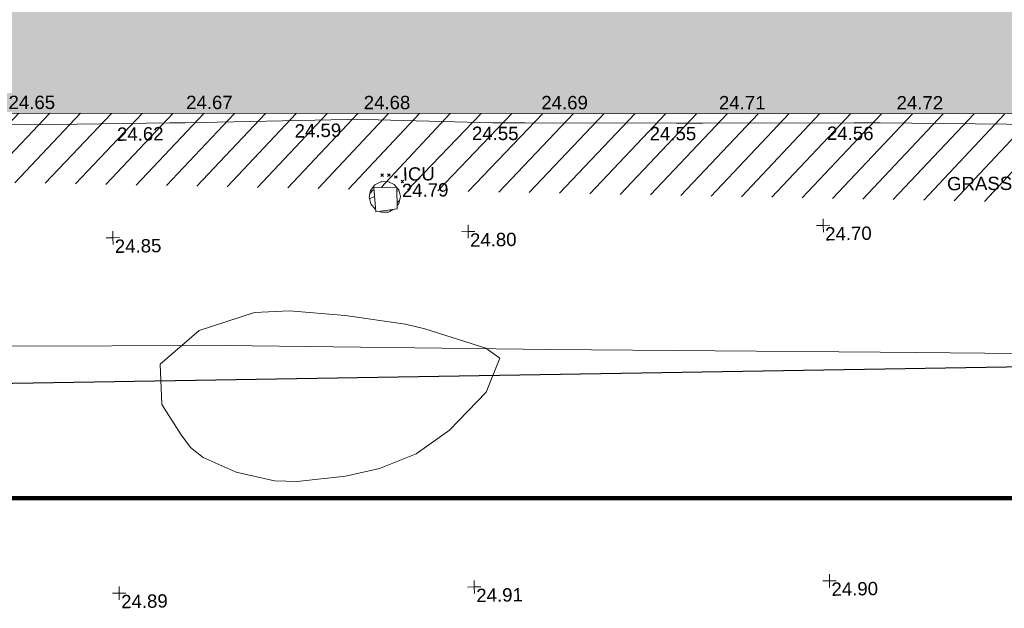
# Model space of a CAD drawing. Header units: millimetres. Extents: x -287732 to 520720, y -88450 to 287754.
# Tile 80 of 256: x -63434 to -35715, y -76917 to -60359. Entities that reach past the tile are written whole.
import ezdxf

# ---------------------------------------------------------------- set-up
doc = ezdxf.new("R2010")
doc.units = ezdxf.units.MM
doc.linetypes.add('IMPORT-HIDDEN2 _3_', pattern=[4762.5, 3175, -1587.5])
doc.linetypes.add('IMPORT-UG_ELEC_STREET LIGHTING_QLB2 _2_', pattern=[2700, 1500, -300.0000000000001, 0, -250, 150, -300.0000000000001, 0, -200])
for name, color, linetype, lineweight, true_color in [('00_UAV_BUILDING_OUTLINE', 5, 'Continuous', 9, 0x0000ff), ('00_UAV_CONCRETE', 9, 'Continuous', 9, 0x808080), ('00_UAV_FORM_LINES', 7, 'Continuous', 9, 0x666666), ('00_UAV_LEVEL_SPOT', 7, 'Continuous', 9, 0x666666), ('00_UAV_SERV_IC', 5, 'Continuous', 9, 0x0000ff), ('01_DTM_CONTOUR_MJR', 7, 'Continuous', 9, 0x7f3f00), ('12333-PUM-2D-U-0001-C01 - Rev2_REVIT IMPORT_dwg', 7, 'Continuous', 9, 0x767676), ('A_RHA_Line', 7, 'Continuous', 9, 0x00a600), ('HATCHING', 4, 'Continuous', 9, 0x00ffff), ('PUM-CHAMBER EXTENTS', 6, 'IMPORT-HIDDEN2 _3_', 9, 0xff00ff), ('PUM-SURVEY BOUNDARY_EXTENT', 190, 'Continuous', 25, 0x7f00ff)]:
    doc.layers.add(name, color=color, linetype=linetype, lineweight=lineweight, true_color=true_color)
for name, color, linetype, lineweight in [('00_UAV_SURVEY_TEXT', 7, 'Continuous', 9), ('A_RHA_Detail', 7, 'Continuous', 9), ('GEN-TEXT', 7, 'Continuous', 9)]:
    doc.layers.add(name, color=color, linetype=linetype, lineweight=lineweight)
doc.styles.add('Swis721 Lt BT_2', font='swissl.ttf', dxfattribs={"height": 375})

# ---------------------------------------------------------------- blocks, each defined once
blk = doc.blocks.new('12333-PUM-2D-U-0001-C01 - Rev2_REVIT IMPORT_dwg_UAV-2077255-Site Location Plan Proposed')
at = {"layer": '00_UAV_LEVEL_SPOT', "color": 254, "true_color": 0xcccccc, "flags": 128}
for points in [[(0, -500.0000000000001), (0, 0), (-500.0000000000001, 0)], [(500.0000000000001, 0), (0, 0), (0, 500.0000000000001)]]:
    blk.add_lwpolyline(points, dxfattribs=at)
blk = doc.blocks.new('12333-PUM-2D-U-0001-C01 - Rev2_REVIT IMPORT_dwg_MGS62954_T2_Galway_ITM_3d_Rev1-2077680-Site Location Plan Proposed')
at = {"layer": '00_UAV_CONCRETE', "color": 254, "true_color": 0xcccccc, "flags": 128}
blk.add_lwpolyline([(533876388.9860874, 725492850.0056946), (533876393.0806977, 725492597.007095), (533872223.2688412, 725492640.029338), (533871651.21683, 725492648.9135855), (533866652.0437167, 725492726.5531874), (533866106.2688411, 725492735.029338), (533861653.7228004, 725492853.215788), (533860907.2688412, 725492873.029338), (533856654.5215285, 725492937.8786148), (533855923.2688411, 725492949.029338), (533851655.3544765, 725493028.1105536), (533850742.2688413, 725493045.029338), (533846806.2688411, 725493215.029338), (533846659.3123101, 725493214.5616215), (533842093.2688412, 725493200.0293379), (533841659.4297962, 725493201.620313), (533837730.2688412, 725493216.029338), (533836660.1800177, 725493249.5831517)], dxfattribs=at)
at = {"layer": '00_UAV_FORM_LINES', "color": 254, "true_color": 0xcccccc, "flags": 128}
blk.add_lwpolyline([(533831930.959492, 725487251.7881995), (533836706.9595, 725487011.788), (533843103.2690001, 725486919.0295), (533852253.269, 725486646.0295), (533861537.269, 725486403.0294999), (533870384.2690001, 725486169.0295001), (533879905.2690001, 725486084.0295), (533891316.2680001, 725485995.5375001), (533899413.2680001, 725485872.5375001), (533907625.2680001, 725485873.5375001), (533922114.725, 725486450.6935003), (533937506.725, 725487092.6935003), (533950309.725, 725486973.6935002), (533967284.7249999, 725486612.6935002), (533966828.7249999, 725495199.6935), (533966275.5156978, 725505611.4609791)], dxfattribs=at)
at = {"layer": '00_UAV_SERV_IC', "color": 254, "true_color": 0xcccccc}
for p, q in [((533847370.2000001, 725491284.6000001), (533848017.9000002, 725491284.6000001)), ((533847370.2000001, 725491284.6000001), (533847408.3000002, 725490598.8000002)), ((533848017.9000002, 725491284.6000001), (533848017.9000002, 725490675.0000001)), ((533847408.3000002, 725490598.8000002), (533848017.9000002, 725490675.0000001))]:
    blk.add_line(p, q, dxfattribs=at)
at = {"layer": '01_DTM_CONTOUR_MJR', "color": 254, "true_color": 0xcccccc, "flags": 128}
blk.add_lwpolyline([(533846501.4411233, 725487698.4201025), (533848190.986672, 725487423.2658212), (533848732.3936049, 725487287.9089177), (533850443.4861185, 725486708.4289193), (533850833.875969, 725486420.0000001), (533850430.0000002, 725485475.5555556), (533849374.4444446, 725484420), (533848430.0000002, 725483770.0000001), (533847385.782313, 725483375.7823131), (533846430.0000002, 725483182.517883), (533845063.3333335, 725483053.3333334), (533844430.0000002, 725483082.1187803), (533843356.3285025, 725483346.3285024), (533842430.0000002, 725483776.5891473), (533842076.0080646, 725484066.0080646), (533841819.0824623, 725484420), (533841296.3522013, 725485286.3522012), (533841265.1351352, 725486420.0000001), (533842383.321445, 725487350.825306), (533843943.8451588, 725487828.6024889), (533844934.4881293, 725487861.3946545)], close=True, dxfattribs=at)
at = {"xscale": 0.375, "yscale": 0.375, "zscale": 0.375}
for p in [(533840000, 725490000), (533850000, 725490000), (533860000, 725490000), (533840000, 725480000), (533850000, 725480000), (533860000, 725480000)]:
    blk.add_blockref('12333-PUM-2D-U-0001-C01 - Rev2_REVIT IMPORT_dwg_UAV-2077255-Site Location Plan Proposed', p, dxfattribs=at)
at = {"layer": '00_UAV_BUILDING_OUTLINE', "color": 251, "true_color": 0x666666, "char_height": 375, "width": 1495.902363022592, "attachment_point": 1, "line_spacing_factor": 1.005061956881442, "style": 'Swis721 Lt BT_2'}
for s, insert, rotation in [('24.65', (533837130.0645198, 725494047.9061719), 358.9747238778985), ('24.67', (533842129.2450872, 725493958.4390655), 358.9747238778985), ('24.68', (533847128.4256551, 725493868.9719586), 358.9747238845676), ('24.69', (533852127.6062228, 725493779.504852), 358.9747238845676), ('24.71', (533857126.7867905, 725493690.0377455), 358.9747238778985), ('24.72', (533862125.9673581, 725493600.5706387), 358.97472387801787)]:
    blk.add_mtext(s, dxfattribs=dict(at, insert=insert, rotation=rotation))
at = {"layer": '00_UAV_CONCRETE', "color": 251, "true_color": 0x666666, "char_height": 375, "width": 1495.902363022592, "attachment_point": 1, "line_spacing_factor": 1.005061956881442, "style": 'Swis721 Lt BT_2'}
for s, insert, rotation in [('24.62', (533840165.6577796, 725493097.6937475), 359.7898857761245), ('24.59', (533845165.5218503, 725493100.9121753), 0.18235386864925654), ('24.55', (533850161.0604971, 725492950.0756218), 358.8160222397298), ('24.55', (533855160.596856, 725492853.066939), 359.0758948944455), ('24.56', (533860154.3526745, 725492779.2899059), 358.6433557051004)]:
    blk.add_mtext(s, dxfattribs=dict(at, insert=insert, rotation=rotation))
at = {"layer": '00_UAV_LEVEL_SPOT', "char_height": 375, "width": 1495.902363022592, "attachment_point": 1, "line_spacing_factor": 1.005061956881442, "style": 'Swis721 Lt BT_2'}
for s, insert in [('24.85', (533840048.475159, 725489946.7845222)), ('24.80', (533850048.475159, 725489946.7845222)), ('24.70', (533860048.475159, 725489946.7845222)), ('24.89', (533840051.8765643, 725479949.1441548)), ('24.91', (533850051.8765643, 725479949.1441548)), ('24.90', (533860051.8765643, 725479949.1441548))]:
    blk.add_mtext(s, dxfattribs=dict(at, insert=insert))
at = {"layer": '00_UAV_SERV_IC', "color": 251, "true_color": 0x666666, "char_height": 375, "attachment_point": 1, "line_spacing_factor": 1.005061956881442, "style": 'Swis721 Lt BT_2'}
for s, insert, width in [('ICU', (533848188.1712289, 725491833.6307232), 1021.012723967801), ('24.79', (533848156.5113702, 725491374.8724675), 1495.902363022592)]:
    blk.add_mtext(s, dxfattribs=dict(at, insert=insert, width=width))
at = {"layer": '00_UAV_SURVEY_TEXT', "color": 251, "true_color": 0x666666, "insert": (533863506.6879148, 725491299.5038692), "char_height": 375, "width": 2018.280965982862, "attachment_point": 1, "rotation": 359.3151416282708, "line_spacing_factor": 1.005061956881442, "style": 'Swis721 Lt BT_2'}
blk.add_mtext('GRASS', dxfattribs=at)
blk = doc.blocks.new('12333-PUM-2D-U-0001-C01 - Rev2_REVIT IMPORT_dwg-1620468-Site Location Plan Proposed')
at = {"layer": 'HATCHING', "true_color": 0xaaffff}
h = blk.add_hatch(dxfattribs=at)
h.set_pattern_fill('FP_16', color=131, style=0, pattern_type=2)
h.set_pattern_definition([(45, (-537532529.603, -725615860.767), (-441.9417382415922, 441.9417382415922), [])])
h.paths.add_polyline_path([(234369.3064911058, -125658.9338086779), (234446.6599045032, -122988.9117227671), (179388.3096446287, -122003.5679794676), (179363.6978377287, -123640.9009863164), (206293.8363412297, -124628.9075685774), (206290.5501528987, -124569.7561786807), (206938.2501529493, -124569.7561787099), (206947.4397099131, -124652.8868151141), (233013.1992122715, -125609.1812640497)])
h.paths.add_polyline_path([(174907.5235319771, -123477.4139123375), (174933.3096446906, -121891.5679794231), (173702.3096448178, -121877.5679794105), (173651.6077028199, -123431.3371680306), (174905.6298136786, -123477.3444360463)])
h.paths.add_polyline_path([(159721.547328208, -122920.27439204), (159904.4517912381, -111903.0328667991), (158563.2467851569, -111879.2436715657), (158589.0357870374, -109772.8185664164), (158373.9253990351, -109775.6867047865), (158370.3491470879, -109980.5700416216), (155694.9248368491, -109935.2903896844), (155692.2158924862, -109709.7195192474), (155494.3143352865, -109721.1920731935), (155485.028390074, -109936.3912852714), (152807.4510505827, -109884.8893472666), (152795.3959974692, -109655.224887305), (152583.1537481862, -109660.9611641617), (152592.3323282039, -109881.1344360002), (149925.833717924, -109814.5441086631), (149912.9167954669, -109603.598394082), (149694.9003951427, -109605.0531130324), (149691.1019497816, -109814.7765384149), (147017.0765653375, -109763.7715637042), (147021.8331777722, -109560.5763164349), (146818.1953435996, -109554.8400395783), (146814.5737411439, -109762.3215053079), (144110.6318125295, -109713.0393818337), (144114.4568605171, -109486.0507021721), (143925.6776563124, -109487.438783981), (143931.4139329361, -110115.5611180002), (142484.0399683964, -110116.1256450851), (142244.9157206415, -119793.7719020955), (129330.9157206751, -119500.7719020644), (129347.2801056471, -121063.1336257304), (126956.406162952, -120953.7411768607), (126960.4964415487, -121718.3446688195), (159714.9884226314, -122920.0337604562)])
h.paths.add_polyline_path([(122525.9895288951, -121555.6525230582), (122533.2801053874, -120943.1336255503), (89020.51079507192, -120326.4114062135), (121594.2501528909, -121521.4690881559), (121600.900532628, -121140.7561787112), (121937.150152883, -121140.756178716), (121930.4997731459, -121521.7561786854), (121609.1773617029, -121522.016734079), (122522.5907249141, -121555.5278285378)])
h.paths.add_polyline_path([(150931.250152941, -118397.5561787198), (150784.3126787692, -118238.6011476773), (150969.3501528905, -118016.5561786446), (151150.1291055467, -118251.6368769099)])
h.paths.add_polyline_path([(144835.2501529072, -115197.1561787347), (144568.5501529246, -115044.7561786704), (144682.8501528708, -114816.1561787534), (144987.6501529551, -114892.3561786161), (144908.4833747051, -115050.6897351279)])
at = {"layer": 'PUM-CHAMBER EXTENTS', "true_color": 0xffaaff}
h = blk.add_hatch(dxfattribs=at)
h.set_pattern_fill('FP_3', color=211, style=0, pattern_type=2)
h.set_pattern_definition([(45, (-533641079.65, -725615854.3560001), (-265.1650429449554, 265.1650429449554), []), (45, (-533640902.873, -725615854.3560001), (-265.1650429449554, 265.1650429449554), [])])
h.paths.add_polyline_path([(206491.864480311, -125267.1594606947), (206698.5239128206, -125262.0123491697), (206846.2921152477, -125190.8509334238), (206439.1008599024, -125241.749840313), (206473.0021736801, -125258.0758525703)])
h.paths.add_polyline_path([(206324.8258026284, -125186.7178731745), (206289.5204254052, -124628.7492272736), (206204.0077149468, -124633.1382885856), (206193.1142639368, -124646.7982440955), (206149.5065371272, -124837.8561786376), (206193.1142639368, -125028.9141131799), (206315.3003992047, -125182.1306806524)])
h.paths.add_polyline_path([(206938.250152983, -125089.5254008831), (206986.5860419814, -125028.9141131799), (207030.1937687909, -124837.8561786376), (206986.4547808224, -124654.3181908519), (206938.2501529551, -124659.8046394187), (206938.2501529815, -125067.4606983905)])
at = {"layer": 'GEN-TEXT', "color": 253, "true_color": 0xaaaaaa}
for p, q in [((206493.9948138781, -124262.7115177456), (206564.7054919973, -124192.0008396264)), ((206564.7054919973, -124262.7115177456), (206493.9948138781, -124192.0008396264)), ((206680.4662423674, -124261.1829462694), (206751.1769204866, -124190.4722681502)), ((206751.1769204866, -124261.1829462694), (206680.4662423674, -124190.4722681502)), ((206877.9948138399, -124319.7115177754), (206948.7054919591, -124249.0008396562)), ((206948.7054919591, -124319.7115177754), (206877.9948138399, -124249.0008396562)), ((207056.9948138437, -124449.7115177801), (207127.7054919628, -124379.0008396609)), ((207127.7054919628, -124449.7115177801), (207056.9948138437, -124379.0008396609))]:
    blk.add_line(p, q, dxfattribs=at)
at = {"layer": 'PUM-CHAMBER EXTENTS', "color": 211, "linetype": 'Continuous', "true_color": 0xffaaff, "flags": 128}
for points in [[(206925.1470450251, -124569.7561787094), (206864.3999067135, -124493.5816766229), (206687.8358256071, -124408.5528965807), (206518.3501528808, -124408.5528965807), (206491.864480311, -124408.5528965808), (206315.3003992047, -124493.5816766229), (206193.1142639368, -124646.7982440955), (206149.5065371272, -124837.8561786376), (206193.1142639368, -125028.9141131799), (206315.3003992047, -125182.1306806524)], [(207030.1937687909, -124837.8561786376), (206986.5860419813, -124646.7982440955), (206938.2501529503, -124586.1869563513)], [(206938.2501529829, -125089.5254008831), (206986.5860419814, -125028.9141131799), (207030.1937687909, -124837.8561786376)], [(206439.1008599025, -125241.749840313), (206491.864480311, -125267.1594606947), (206661.3501529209, -125267.1594606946), (206687.8358256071, -125267.1594606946), (206846.2921152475, -125190.8509334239)]]:
    blk.add_lwpolyline(points, dxfattribs=at)
at = {"layer": 'PUM-SURVEY BOUNDARY_EXTENT', "color": 201, "true_color": 0xd4aaff, "flags": 128}
blk.add_lwpolyline([(-21906.01273755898, -123457.4223580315), (-2098.168207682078, -126030.8676029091), (83005.28964062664, -129779.4166909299), (238850.3501530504, -129934.3561786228), (250219.884756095, -124846.6959691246)], dxfattribs=at)
blk.add_blockref('12333-PUM-2D-U-0001-C01 - Rev2_REVIT IMPORT_dwg_MGS62954_T2_Galway_ITM_3d_Rev1-2077680-Site Location Plan Proposed', (-533641079.6498471, -725615854.3561786))

msp = doc.modelspace()

# ---------------------------------------------------------------- hatches: boundary and pattern name
at = {"layer": 'A_RHA_Detail', "true_color": 0xc0c0c0}
h = msp.add_hatch(color=9, dxfattribs=at)
h.paths.add_polyline_path([(-80880.60083809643, -68502.79057078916), (-80400.865924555, -68483.41509113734), (-80400.865924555, -62984.64684185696), (-24474.85765177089, -63009.32043784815), (-24456.14471271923, -50840.30023858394), (-36622.55041039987, -50831.65104353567), (-36622.55041039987, -44228.57792613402), (-50959.0526582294, -44218.38599194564), (-50959.0526582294, -42573.78171514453), (-54563.9325804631, -42571.21897729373), (-54565.69773352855, -45054.17447474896), (-92408.82109321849, -45027.27149621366), (-92411.78875845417, -49201.74309222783), (-100061.9988811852, -49201.74309222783), (-100052.2214449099, -64852.82557838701), (-86120.90825229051, -64852.82557838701), (-86092.1662649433, -62957.90041523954), (-84861.10047608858, -62957.90041523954), (-84854.79052929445, -68240.109737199), (-80870.60226892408, -68240.10973722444)])
h.paths.add_polyline_path([(-137238.9269902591, -68461.9384092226), (-132719.7426408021, -68433.0633692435), (-132847.0731201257, -62850.04282283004), (-130454.6837966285, -62916.63108078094), (-130498.2830220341, -61355.85393642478), (-117581.136331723, -61423.42893438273), (-117492.3908565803, -49183.91309190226), (-125136.5200282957, -49178.47881952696), (-125133.572703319, -45032.61887136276), (-163007.1824077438, -45005.6942194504), (-163007.1824076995, -44090.2963411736), (-163123.8521269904, -44090.21339942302), (-163122.6389897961, -42383.75184302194), (-166563.8543419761, -42383.75184298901), (-166565.034908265, -44044.39824208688), (-193158.4656786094, -44025.49275805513), (-193195.152889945, -62863.65652504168), (-137269.7106414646, -62916.63108078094), (-137254.3708868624, -65679.90523788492)])
h.paths.add_polyline_path([(120310.9497607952, -32334.28230164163), (120312.4652266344, -31610.73011961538), (133451.2244789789, -31638.24899384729), (133469.2230092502, -19717.98315780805), (121295.7536929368, -19692.48606430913), (121319.8434528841, -8190.941560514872), (112277.0825930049, -8172.001674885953), (112263.1770823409, -14811.1234547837), (78285.85310969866, -14739.95861438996), (78292.82277619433, -8167.077575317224), (75241.99098605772, -8160.673431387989), (69355.76844233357, -8152.931592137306), (69353.6659720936, -9156.74635762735), (68372.60878945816, -9154.691552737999), (68372.60878945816, -13705.52853215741), (69333.7233474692, -13707.54156770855), (69325.07112547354, -16249.53369228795), (66623.4489111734, -16249.53369228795), (66619.79243935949, -17995.29925530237), (65989.07757494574, -17995.2992552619), (65985.44262772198, -19730.78799483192), (57152.23993377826, -19712.28702421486), (57127.42535098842, -31559.89463417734), (70277.87165424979, -31587.43801817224), (70277.87165431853, -32271.7414715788), (78263.96947909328, -32285.12944888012), (78266.62661740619, -31019.79372153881), (112335.8856506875, -31091.15111860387), (112335.8856506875, -32317.57330553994), (119781.4233959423, -32333.17321913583)])
h.paths.add_polyline_path([(7503.717409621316, -1791.439263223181), (15482.43097392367, -674.0213231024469), (15484.0826588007, 148.1327206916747), (56188.28042539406, 205.5276654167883), (56155.84326007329, 14338.3166313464), (18016.62665935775, 14236.48149539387), (17967.9025208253, 34313.18372071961), (21727.10644863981, 34324.0692624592), (21708.90974962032, 40608.10218321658), (18009.66447159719, 40608.10218321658), (17995.54603706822, 45483.75063442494), (9770.084204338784, 45420.6329473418), (3966.213879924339, 45446.76585222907), (3984.771235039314, 14176.56786832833), (1023.062455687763, 14176.56786837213), (-276.5134647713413, 14190.52623461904), (-231.6790044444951, 5968.135265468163), (-226.4491536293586, 193.7444677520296), (553.0869992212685, 183.4716499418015), (7477.609307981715, 143.2867586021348), (7488.638446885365, -674.0213231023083)])
h.paths.add_polyline_path([(77755.59663317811, 53.47451145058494), (77729.51881611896, 1699.844979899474), (94464.47132486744, 1659.976083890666), (94606.37913471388, 17991.390236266), (88810.4190114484, 18015.03260816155), (88799.89418497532, 14436.74271609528), (69413.88950349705, 14457.8773889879), (69377.35724448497, 99.62816357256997), (75241.99098605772, 67.32134432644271)])
h.paths.add_polyline_path([(61252.12079701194, 46453.95617366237), (105774.7348988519, 46472.68783506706), (105768.2642198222, 61852.61234306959), (92285.13876309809, 61852.61234306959), (92308.59670399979, 65784.30757140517), (96107.4668000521, 65767.60445243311), (96059.68081117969, 75209.20847378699), (101084.8427276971, 75071.88872764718), (104988.0046543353, 74765.36560406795), (108403.6894220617, 74363.8408943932), (112009.2703903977, 73787.25420861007), (115645.3524815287, 73049.69667206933), (116890.8108051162, 72761.69136252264), (120208.9929833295, 71893.18353872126), (120865.241739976, 71703.68484519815), (124135.6329506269, 70669.67317906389), (127435.6253142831, 69480.50055823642), (127820.4368670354, 69394.93141813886), (128274.3081769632, 69331.69585753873), (128731.8791144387, 69306.66104516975), (129189.9401488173, 69320.00258290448), (129645.2782985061, 69371.62688826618), (130094.6997111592, 69461.17185603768), (130535.0520071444, 69588.00939074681), (130963.246434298, 69751.24981927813), (131376.2795165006, 69949.74812590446), (131771.2541232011, 70182.11198903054), (132162.5575600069, 70460.5404660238), (132496.0921583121, 70741.69081113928), (132820.871367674, 71064.98072578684), (133117.4593294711, 71414.31364272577), (133383.77568926, 71787.23923950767), (133616.5473239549, 72178.5372844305), (133817.1647262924, 72590.54524898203), (133982.6025969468, 73017.89547513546), (134111.7005086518, 73457.59040801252), (134203.5529320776, 73906.54590458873), (134257.5155883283, 74361.61286216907), (134272.5462649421, 74819.5993153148), (134250.5259875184, 75277.29281745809), (134189.6227572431, 75731.48297747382), (134090.9274700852, 76178.98397757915), (133955.1324028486, 76616.65691993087), (133783.1900598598, 77041.43184345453), (133576.3064937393, 77450.32925647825), (133335.932843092, 77840.48103920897), (133063.7551572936, 78209.15055532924), (132761.6825665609, 78553.75185442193), (132431.8338935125, 78871.8678050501), (132076.5227905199, 79161.26705197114), (131698.2415080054, 79419.91966861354), (131299.6434187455, 79646.01139197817), (131093.5942456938, 79746.34209763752), (132146.0467355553, 83110.22226145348), (122787.7632953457, 86282.54285518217), (121604.3555412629, 82800.3591886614), (117095.9864227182, 83870.84033785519), (116841.9598400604, 83526.35449572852), (116120.5435466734, 91221.93611972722), (110237.7341284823, 91274.27491021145), (110194.3680786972, 90435.39030214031), (104988.0046543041, 90486.49901390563), (104973.2761846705, 94309.82427956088), (103746.1314668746, 94309.8242795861), (103839.9937121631, 122852.1474271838), (96365.09202306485, 122931.9599470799), (96350.3400238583, 123952.4168585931), (104555.5505249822, 123902.1925226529), (104607.3234458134, 120248.5396156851), (125502.5015002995, 120134.1933400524), (125662.0200253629, 137657.3796882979), (114479.5865733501, 137699.2256881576), (114382.306264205, 129149.9458158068), (104644.159003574, 129187.9975073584), (104577.9931702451, 126217.3903144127), (101184.4926406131, 126159.1566967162), (101264.6166812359, 135959.2655565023), (89967.23178808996, 135988.8856164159), (89927.63362986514, 125823.6463181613), (93630.53562302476, 125840.7948842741), (93580.65688892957, 122931.9599470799), (88697.38835376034, 122904.7310126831), (88679.3898954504, 95739.09143775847), (86378.25848996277, 95739.09143775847), (86378.18187189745, 96178.1008337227), (83279.50743284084, 96200.92083327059), (83273.62493422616, 95735.74732133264), (70169.67509619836, 95733.22421950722), (70166.26842742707, 96272.07409347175), (66674.99731294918, 96257.14073655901), (66654.74538556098, 95755.71092136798), (65784.77231079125, 95755.71092136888), (65887.65094984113, 117470.630565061), (53473.3427162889, 117487.9046429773), (53434.44066309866, 98570.46349063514), (40649.41626916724, 98570.46349063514), (40610.16711559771, 94406.01479078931), (38853.82372868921, 94410.36303440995), (38848.65589191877, 89463.65332729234), (40612.46601912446, 89518.45976927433), (40665.38257362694, 86257.73741128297), (38372.19584460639, 86305.72309285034), (38369.79374539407, 76901.0507917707), (50937.9512507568, 76944.40198294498), (50922.88567286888, 74598.78180889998), (56484.9061132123, 74588.85093771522), (56484.9061132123, 75194.85181995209), (92465.4037153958, 75233.0258166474), (92645.92783662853, 71766.64845094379), (89810.55521366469, 69362.83965827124), (85313.16173974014, 69360.94750420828), (85313.16173974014, 66907.4050808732), (75210.14498263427, 66903.15451589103), (75210.14498263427, 63815.70944550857), (70819.40014309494, 63815.70999200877), (70819.21601505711, 64253.35708059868), (69456.83415683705, 64253.35708059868), (69455.7195737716, 66901.99623166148), (61303.32856759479, 66898.5668068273), (61304.56054988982, 63970.32021231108), (70500.41048208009, 63970.32021219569), (70500.4088543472, 61852.59006207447), (61245.6438848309, 61848.69637488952), (61252.03558504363, 46656.49344428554)])
h.paths.add_polyline_path([(-17153.16561239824, 48569.32684293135), (-17153.16561224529, 60770.38083685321), (-29362.88357759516, 60774.70428694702), (-29362.88357759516, 67399.20394580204), (-43507.24466814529, 67405.01911303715), (-43488.5313307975, 69093.07334175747), (-45766.41866231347, 69109.32868388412), (-45794.3462003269, 67405.01911303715), (-47272.11273194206, 67404.2124544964), (-47272.44887633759, 66454.91798908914), (-86004.56386332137, 66468.63299519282), (-86006.66970787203, 60521.58362721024), (-92662.87722510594, 60521.58362721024), (-92665.2138765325, 50184.35611932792), (-79752.0168396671, 50179.78309939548), (-79752.016597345, 48591.4932381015), (-17157.7163123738, 48569.32845417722)])
h.paths.add_polyline_path([(-201056.4185878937, 48628.75479108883), (-138377.9751621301, 48634.64535779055), (-138377.9751621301, 50133.28201003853), (-125467.710581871, 50134.49626164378), (-125468.6909603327, 60566.1903686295), (-132186.8595614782, 60565.86652591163), (-132187.4203588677, 66533.0197876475), (-170643.3098734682, 66805.61809689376), (-170643.3098732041, 67738.78475848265), (-200340.0100486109, 67488.93693764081), (-200348.7171487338, 60827.78025104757), (-201057.5650552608, 60827.71357558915), (-201056.6510294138, 51102.04313372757)])
h.paths.add_polyline_path([(-240051.5126725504, 54769.19491160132), (-239444.490259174, 54811.10754483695), (-239186.5396223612, 54841.92927608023), (-238764.8191577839, 54940.98166103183), (-238382.4735933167, 55122.46891388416), (-237990.3402229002, 55354.87497234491), (-237269.2031023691, 55936.21515020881), (-237032.4836384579, 56225.56611516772), (-236793.0039602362, 56569.31473944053), (-236554.5880578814, 57004.26389721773), (-236432.7219585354, 57267.46508908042), (-236300.081527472, 57753.26238983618), (-236250.7285154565, 58017.17885684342), (-236235.6490609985, 58516.21786804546), (-236233.2538429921, 58987.85640053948), (-236213.7029795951, 59823.48083769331), (-236363.8287855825, 59820.86038205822), (-236634.0279869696, 60698.06075827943), (-236391.9547756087, 61432.19726339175), (-236225.4740089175, 61435.10319600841), (-236201.6036569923, 62637.68779596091), (-232563.5271750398, 62639.28734435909), (-232563.5271750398, 63049.03842404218), (-232732.1945866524, 63049.15302218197), (-232860.1521277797, 63457.95890274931), (-232731.606808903, 63914.24862697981), (-232560.8209656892, 63914.24862697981), (-232515.1276847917, 70598.00033009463), (-240628.6947849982, 70598.85496273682), (-240629.7923196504, 72350.98321577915), (-246412.6011212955, 72347.36085933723), (-246412.6011212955, 70616.45923936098), (-254449.5805725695, 70618.60952619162), (-254454.637144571, 70754.06491720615), (-254469.7140363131, 73191.66276250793), (-263883.2532625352, 73267.83063688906), (-263902.4181505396, 68260.74348553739), (-263714.8217520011, 68259.82096572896), (-263552.9672900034, 67819.65434396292), (-263719.0883117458, 67392.2068408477), (-263913.6298699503, 67392.20684284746), (-263956.7001913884, 58633.76423459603), (-260181.1963171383, 58611.22607638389), (-260192.3146983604, 56354.25111579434), (-257184.684388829, 56339.46086021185), (-257213.4419957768, 57092.93866021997), (-257338.5163846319, 57093.27331223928), (-257471.0109294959, 57531.74572308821), (-257338.5163845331, 58062.22513696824), (-257203.4956297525, 58064.06881289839), (-257173.5751889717, 58598.54056692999), (-256478.2273617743, 58575.27357994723), (-256478.2273617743, 58788.51859473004), (-256013.0091299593, 58911.92701534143), (-255397.0786664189, 58780.99767617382), (-255397.0786664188, 58595.982422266), (-243809.885361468, 58585.92793201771), (-243805.3570672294, 58352.04527760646), (-243740.939469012, 57884.52572680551), (-243619.0830608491, 57421.84877545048), (-243424.3877545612, 56943.65915412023), (-243247.1437899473, 56608.24157713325), (-243003.0710579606, 56249.99021479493), (-242732.2093200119, 55932.75703082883), (-242371.7230178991, 55603.12658811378), (-242141.255125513, 55424.88676767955), (-241804.9643037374, 55216.88439822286), (-241529.4640827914, 55077.02869055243), (-241100.6275144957, 54917.18295003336), (-240836.2134980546, 54840.82833176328), (-240453.4486195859, 54788.60784130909), (-240218.9578693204, 54777.28227442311)])
h.paths.add_polyline_path([(40276.69022552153, 59895.36417752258), (40328.62676029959, 69196.9439153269), (36588.99968785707, 69217.8245910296), (36619.46637569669, 74674.25962428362), (32264.36460078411, 74687.02318924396), (32233.48293867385, 69156.26826306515), (11916.69390495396, 69269.70959686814), (11966.66200111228, 78218.75165974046), (29087.509017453, 78123.15526808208), (29143.44567205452, 88141.1370047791), (15719.348796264, 88216.09212953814), (15732.60379610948, 90589.9978889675), (4594.294101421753, 90652.19003489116), (4525.129359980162, 78265.12250449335), (10096.76365553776, 78234.01258731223), (10077.43887221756, 74773.03821910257), (4547.641142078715, 74803.91453678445), (4465.579974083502, 60107.1600234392), (19125.89094760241, 60025.30234268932), (19139.86249374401, 62527.53804644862), (31738.59196305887, 62457.19146404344), (31724.55430858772, 59943.11609815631), (38369.79364225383, 59906.01157293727)])
h.paths.add_polyline_path([(-246083.0241259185, 72334.29150213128), (-246083.0594797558, 72334.30275087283), (-246208.2905500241, 72334.29150213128)])
h.paths.add_polyline_path([(-114575.3004830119, 112178.0758695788), (-114575.3246435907, 112178.0758695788), (-114707.2752166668, 115801.5811617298)])
h.paths.add_polyline_path([(-154699.9178765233, 101760.4080976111), (-114382.050333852, 101776.0542914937), (-114382.050333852, 106926.9360164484), (-113755.641395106, 106927.1792101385), (-113757.5507412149, 111847.2721531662), (-114431.6837526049, 111847.2721531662), (-114431.8097758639, 112178.0758695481), (-114575.3004830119, 112178.0758695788), (-114578.9984943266, 121707.2390833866), (-123056.9849702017, 121707.2390833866), (-123068.8201032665, 156452.7036899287), (-119381.2340625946, 156454.1348067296), (-119381.2340625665, 160165.8597952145), (-115501.031452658, 160167.3662801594), (-115503.3750945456, 166206.5793118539), (-132411.7987151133, 166599.6604729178), (-132411.8243278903, 166665.6603411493), (-135275.0124468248, 166664.5490317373), (-135275.0124468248, 166628.1883101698), (-135911.3205076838, 166628.1944502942), (-135911.3479256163, 166352.1604668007), (-152521.1633846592, 166345.7146753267), (-152518.3680955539, 159142.6836790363), (-150699.3133726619, 159117.9265656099), (-150758.5477087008, 122560.691203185), (-151059.2005266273, 122560.691203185), (-151061.0981347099, 121302.4374932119), (-154138.3148337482, 121372.6012653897), (-154138.3148337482, 121865.1834517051), (-154704.3888425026, 121867.2611370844), (-154688.5451973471, 119352.3937021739), (-154745.5933227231, 119352.3715636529), (-154745.5763474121, 118722.1532660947), (-160794.1544526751, 118748.7442832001), (-160794.1544526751, 119410.5425977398), (-163852.1622693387, 119422.408321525), (-163855.0715294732, 118762.2003111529), (-167568.6765459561, 118778.5256058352), (-166634.6619849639, 124395.1277019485), (-166930.050559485, 124500.0918161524), (-167568.6765459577, 124707.6250903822), (-168028.2173235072, 124841.3808647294), (-168630.5006276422, 124991.3056740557), (-169238.2056069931, 125117.4693074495), (-169850.3952285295, 125219.6772876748), (-170466.1255403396, 125297.7720169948), (-171089.11025998, 125351.8553033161), (-171704.4065937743, 125381.1774255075), (-172325.0479971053, 125386.3595015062), (-172782.2248668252, 125374.5832362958), (-173401.7764235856, 125337.4554476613), (-174109.844898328, 125263.4341236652), (-174634.1213722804, 125190.4100126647), (-175245.0145766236, 125080.719099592), (-176047.1958093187, 124895.7675260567), (-176665.4852587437, 124724.7228134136), (-177045.3001228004, 124609.1129151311), (-177631.5127792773, 124405.2077276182), (-176665.4852586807, 118818.5158794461), (-177558.9402083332, 118822.4435768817), (-177662.2853368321, 125263.4341236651), (-176365.3912351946, 126542.9270807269), (-159462.2970490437, 126319.910391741), (-157057.7396790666, 128609.0850976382), (-157060.6673204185, 136153.1661957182), (-158638.8016610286, 137740.2441626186), (-159352.3735831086, 137740.2441626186), (-161634.4140634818, 140201.1078539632), (-168727.9404945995, 140256.8191146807), (-171035.0401161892, 137942.8847305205), (-174184.1459014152, 137942.8847305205), (-176460.1167434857, 140292.2858551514), (-177341.6856934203, 140292.2858551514), (-177341.7113613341, 140358.4281613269), (-183428.5803825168, 140356.0660244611), (-185921.6385985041, 137917.4639994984), (-185921.6385985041, 131757.3091155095), (-186906.8767412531, 131756.9267733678), (-187725.3914540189, 130809.9989183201), (-187724.058890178, 127376.1828148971), (-186481.0281350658, 126304.5577463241), (-186479.4846754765, 122327.2959175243), (-185176.2828158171, 121059.4673825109), (-180304.1129154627, 121059.4673824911), (-180304.1136492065, 118802.0484409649), (-193555.3706955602, 118802.0484409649), (-193555.368699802, 133117.8341649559), (-192593.6442938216, 133118.2073819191), (-192593.6442938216, 134200.8158367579), (-192224.6284783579, 134200.9592041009), (-192225.5653014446, 136615.0101267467), (-192595.0012460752, 136615.0101267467), (-192595.4357332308, 137734.4745165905), (-193589.2709668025, 137734.4746851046), (-193589.2685988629, 147474.570583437), (-193163.2062206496, 147492.8644732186), (-192765.7252967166, 147531.087133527), (-192359.9383250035, 147589.5931622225), (-192199.8207947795, 147616.5827294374), (-191882.7548926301, 147682.9245600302), (-191568.5380070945, 147761.6632019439), (-191257.654638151, 147852.677242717), (-190828.6072909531, 148002.2045655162), (-190647.7999969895, 148070.9514233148), (-190349.7690789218, 148197.8750094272), (-190056.9509284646, 148336.4013817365), (-189769.797051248, 148486.3169427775), (-189405.3590254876, 148698.0567944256), (-189132.906026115, 148873.2749095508), (-188867.542109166, 149059.0543929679), (-188609.6764469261, 149255.1087866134), (-188354.9814055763, 149465.3525772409), (-188079.6339208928, 149713.879248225), (-187884.9836199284, 149901.8220103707), (-187545.928247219, 150265.8040604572), (-187446.29984479, 150378.3960832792), (-187241.3270201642, 150629.2310214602), (-187046.3599558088, 150887.9197697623), (-186861.6992771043, 151154.0634500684), (-186546.1373636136, 151669.829875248), (-186524.4196769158, 151707.0632450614), (-163675.2898318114, 151669.829875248), (-163687.5843045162, 148134.07679455), (-157303.6541541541, 148136.492106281), (-157303.6541541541, 155759.91501608), (-157557.4317586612, 155765.0384228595), (-157555.9168973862, 166678.0466575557), (-187009.2021991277, 166699.7464767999), (-187013.0952111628, 162054.4009359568), (-188707.17754695, 162044.5925187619), (-188705.9961892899, 155021.5333641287), (-188737.9999316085, 154650.5326604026), (-188799.0133969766, 154283.1866125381), (-188857.2045401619, 154035.4341107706), (-188966.1106131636, 153679.3368924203), (-189102.6200311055, 153332.8820747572), (-189265.8911675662, 152998.2056672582), (-189454.9174011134, 152677.371060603), (-189645.2484685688, 152421.3220123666), (-189916.9563410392, 152104.2450531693), (-190212.7041973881, 151809.4634871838), (-190530.6686598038, 151538.7947471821), (-190868.8893671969, 151293.9075915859), (-191225.281078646, 151076.3118324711), (-191597.6465194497, 150887.3490191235), (-192092.8415776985, 150682.5621956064), (-192519.2468154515, 150561.8451365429), (-192903.8930791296, 150482.240889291), (-193187.215491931, 150440.8868273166), (-193594.1866364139, 150407.1257787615), (-193594.5952989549, 151459.9895227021), (-205369.2399268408, 151455.4201247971), (-205354.4523517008, 113350.0822379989), (-207187.1580384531, 113349.3710182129), (-207184.3024929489, 105991.0636522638), (-205312.8748221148, 105991.1901500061), (-205311.2362476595, 101769.6553082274), (-175488.6451201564, 101781.2285901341), (-175488.6451201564, 110889.6985621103), (-154703.4627663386, 110897.5679794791), (-154700.2792295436, 102691.5597281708)])
h.paths.add_polyline_path([(193735.9435693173, 113047.8274774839), (208865.0938716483, 114991.0266430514), (208976.1154123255, 114126.6471160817), (216447.8967332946, 115086.3281915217), (216038.7305308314, 118271.9702413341), (232648.5073383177, 120405.3421626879), (233425.993615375, 114352.0734369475), (240632.2017567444, 115277.6440988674), (239854.8412683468, 121329.9334727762), (256406.8682407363, 123455.8879629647), (257091.7572256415, 118089.1198988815), (264572.2871227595, 119040.8180953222), (261877.8350555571, 138524.7609215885), (259178.7147038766, 138221.6086035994), (259197.3483655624, 137439.0084132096), (254686.1480587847, 136897.0007612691), (255412.6810205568, 131314.8303176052), (240852.7447969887, 129522.4514056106), (239771.0426543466, 137918.8519126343), (240649.5822431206, 138010.1984551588), (240062.3063116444, 142776.6750342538), (239165.7694642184, 142685.0143484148), (237630.9646614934, 151018.3171732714), (266172.8791088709, 154560.7889781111), (271297.1876944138, 142612.4006970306), (276531.7397502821, 144861.098714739), (274941.5029779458, 148527.9037281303), (302074.5307653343, 160134.9084326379), (300215.9323773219, 164320.1841173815), (301528.1613272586, 164907.0997989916), (300405.1237791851, 167477.8916353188), (299016.6944531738, 166945.7181824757), (295626.7488506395, 174518.754428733), (294333.0289184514, 177537.1551681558), (287288.8475947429, 174518.754428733), (289427.6893504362, 169661.0163463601), (272956.7816584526, 162557.1203578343), (271943.2187787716, 164897.4305293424), (267016.3118217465, 162764.0369715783), (268502.3094164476, 159357.0430143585), (265200.4029574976, 157946.4096681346), (226856.416695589, 153146.7821792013), (227510.3041274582, 148852.0205334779), (228280.9873165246, 141179.0007483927), (227302.3544112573, 141050.281300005), (227895.3788235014, 136433.1758633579), (228748.5501749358, 136523.8855003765), (229602.3077302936, 128023.7667641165), (217691.2359889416, 126493.8999679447), (217642.3600127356, 126874.433267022), (215138.5007311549, 126552.8357430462), (215194.9980427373, 126112.965074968), (215015.6132226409, 126089.924757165), (214840.9672575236, 127449.66446064), (192258.7012018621, 124549.1816390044), (193486.3576426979, 114991.0266430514)])
h.paths.add_polyline_path([(-78076.24187439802, 117605.5188722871), (-78076.23951902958, 117610.0871211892), (-78070.318122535, 129485.7330792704), (-74723.15926543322, 129478.385255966), (-74723.15926543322, 125435.7860624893), (-48015.64546086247, 125380.0246061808), (-47996.55031653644, 135872.5822179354), (-61198.15919578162, 135901.5630078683), (-74714.72264144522, 135923.5088764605), (-74723.6287602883, 131865.2975510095), (-78070.318122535, 131872.642169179), (-78062.97909487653, 149549.7689430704), (-58292.26570492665, 149541.5607197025), (-58292.26570491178, 148946.2407608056), (-37707.70924046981, 148937.6946533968), (-37703.30827430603, 159740.0672041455), (-44148.26955755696, 159742.7429641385), (-44148.26955755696, 162961.3319174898), (-49829.95437583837, 162961.3319174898), (-49830.92144130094, 160632.0129326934), (-78494.09026625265, 160643.9130440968), (-78494.09026625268, 161615.1537738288), (-78739.225852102, 161615.2555472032), (-78691.7919454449, 168187.9195488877), (-90844.57645036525, 168126.8149079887), (-90962.52567694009, 152686.7636277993), (-89064.97866809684, 152685.9758215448), (-89079.54115380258, 117610.0871211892), (-78374.80218507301, 117605.6428258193)])
h.paths.add_polyline_path([(69254.82576126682, 129235.9722870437), (69259.97086178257, 136167.789247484), (86068.0992678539, 136131.0235193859), (86008.66431381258, 164703.3084147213), (58789.63167882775, 164723.511581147), (58789.63167882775, 170119.2062865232), (54460.1632489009, 170122.4198087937), (54457.21717773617, 166153.279245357), (47042.2151650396, 166158.7829869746), (47041.10931533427, 164668.9097040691), (39173.27935198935, 164674.7495545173), (39172.83712618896, 164078.9539098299), (17014.87910992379, 164095.4005254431), (17002.38841206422, 147267.1142245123), (12659.63471563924, 147267.1142245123), (12653.60087534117, 139137.9291796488), (17031.41608901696, 139134.6797717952), (17024.5879174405, 129935.3194463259), (39191.34773726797, 129918.8662983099), (39191.34773726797, 129258.2867272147), (69014.0340609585, 129236.1510132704)])
h.paths.add_polyline_path([(39265.62356917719, 139467.8223435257), (33050.91021530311, 139484.1586867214), (33087.56357182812, 153427.9220784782), (39277.60130889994, 153411.6505991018), (39277.60130890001, 152830.3127277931), (43058.29603858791, 152820.3745823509), (43024.83899408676, 140092.5601633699), (39267.2657899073, 140092.5601633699)])
h.paths.add_polyline_path([(1979.548949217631, 189123.2414339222), (18699.10403225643, 189180.0465563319), (18678.46874730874, 195253.6675675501), (24349.02704561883, 195272.9334348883), (24334.96888372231, 199550.7690688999), (28829.78348974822, 199566.0403168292), (28798.3577216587, 208815.6446464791), (24334.949615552, 208806.151404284), (24333.90624841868, 209113.2475694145), (16811.59093053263, 209087.6903002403), (16806.58456499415, 208843.5909093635), (6772.293057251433, 208809.4991440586), (6797.166076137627, 201488.5780549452), (-8471.058649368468, 201436.7038490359), (-8471.058649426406, 200429.0172028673), (-11856.09020770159, 200417.5164702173), (-11823.72827009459, 190892.3684138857), (-7614.729360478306, 190906.6685966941), (-7614.729360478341, 190170.8290169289), (-4608.619189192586, 190169.2993656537), (-4608.238782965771, 190916.8832264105), (1973.379031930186, 190939.2444180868), (1977.122761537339, 189837.3456693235)])
h.paths.add_polyline_path([(-20506.22133143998, 190640.0286460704), (-20122.28942212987, 206347.1214480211), (-41550.34215551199, 207015.2557957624), (-41462.26177903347, 210449.6195896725), (-31391.41053372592, 210152.0276719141), (-31078.64493155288, 223862.5743669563), (-44305.08575743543, 224230.7972280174), (-44490.79956591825, 211865.5542346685), (-47510.12209648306, 211942.9901385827), (-47722.57925071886, 203659.0205614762), (-47076.06680548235, 203635.3001465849), (-47175.4684425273, 199531.9403872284), (-46801.21126120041, 199520.4703269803), (-46873.68175963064, 195478.5899481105), (-44600.40472248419, 195425.2559779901), (-44685.88459507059, 192243.2795180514), (-38073.99929115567, 192135.6564362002), (-38104.39995468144, 191126.972250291), (-21537.79264466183, 190668.5723412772)])
h.paths.add_polyline_path([(16801.02360973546, 195961.500137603), (9656.615133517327, 196015.1086063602), (9643.838150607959, 199513.9922857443), (11631.77992468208, 199485.8321209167), (11631.7920940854, 203322.2460456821), (16806.58456511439, 203391.4855728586), (16801.0407710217, 195984.4293109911)])
h.paths.add_polyline_path([(122084.9264926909, 200536.2570557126), (122088.1805162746, 206386.1947929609), (125211.1061638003, 206386.1947929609), (125211.1162733, 206645.8932837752), (126202.7098976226, 206645.8932838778), (126203.0204769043, 207041.0477229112), (130401.4034741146, 206979.0758390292), (130444.2691124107, 209883.280297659), (126202.8383603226, 209945.8832030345), (126203.0204769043, 214624.1281189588), (127364.791950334, 214624.1281190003), (127365.2106673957, 225380.2058567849), (126159.8599207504, 225380.2527798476), (126207.4133336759, 241475.3410923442), (119482.5411291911, 241495.8747898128), (119479.2041949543, 246182.0096278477), (109943.9121324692, 246175.2196735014), (109953.2702601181, 233033.381429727), (115000.5285021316, 233033.3814296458), (114999.579292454, 208653.4991933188), (112026.3032630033, 208653.4991933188), (112024.3519988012, 200538.6761891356), (122024.6079402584, 200536.2715596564)])
h.paths.add_polyline_path([(30087.05071580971, 200986.75440713), (38030.67179071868, 201028.6865660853), (38030.67179071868, 202922.9731660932), (38109.89531492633, 202923.3913649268), (38067.25569096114, 208827.6066631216), (38013.35839378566, 208827.6672237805), (38012.38630971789, 209012.5383931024), (30044.90685988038, 208970.480297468), (30076.83023715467, 202922.9203834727)])
h.paths.add_polyline_path([(195986.2599417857, 205661.5722736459), (202896.8751332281, 206052.0074670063), (202676.8862551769, 209945.7611691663), (195766.2710618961, 209555.3259759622)])
h.paths.add_polyline_path([(-91652.40581580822, 206392.6172135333), (-79454.24421187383, 206432.5105635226), (-79629.29258199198, 238245.6998510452), (-68904.21147484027, 238215.095164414), (-68918.55832832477, 246312.9061543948), (-68918.56040493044, 246314.0782553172), (-68756.515268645, 246312.9061543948), (-68755.20581930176, 246638.9786699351), (-79620.07671794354, 246651.3624133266), (-79606.5628449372, 247343.5411849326), (-82154.50636787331, 247318.0695596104), (-82154.50636787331, 247488.1275895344), (-91640.64698348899, 247472.5371040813), (-91638.72040628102, 246846.4753752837), (-131470.3702759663, 246641.42150215), (-131470.3702759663, 250159.5419305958), (-142857.1087886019, 250176.7939677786), (-142864.0554935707, 246220.0701029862), (-165118.8027587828, 246272.3986783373), (-165040.0492656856, 253907.936045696), (-178677.4727934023, 253929.5079730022), (-178699.5521575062, 238176.7234097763), (-138599.3373496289, 238209.4781454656), (-138548.4479938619, 206627.5237025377), (-126646.6702863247, 206572.2299428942), (-126666.6805510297, 234825.8818836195), (-124962.7180531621, 234825.9534805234), (-124969.0241559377, 234688.4891474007), (-91595.61129713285, 234664.3133306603), (-91650.87307429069, 207155.5994723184)])
h.paths.add_polyline_path([(142123.7078574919, 209113.5383730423), (152768.4446292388, 209127.3137314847), (152745.2992288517, 227012.63380935), (142100.5623961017, 226998.8584508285), (142121.8067345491, 210582.5602643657)])
h.paths.add_polyline_path([(168998.8561129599, 209274.9592350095), (169026.8416078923, 226860.3446540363), (161686.6780314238, 226876.6646907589), (161647.6783165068, 209291.3037608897), (168846.6177107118, 209275.2977201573)])
h.paths.add_polyline_path([(49761.46820719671, 218476.5678095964), (49794.00484360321, 223316.1680811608), (41274.07755982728, 223363.4010619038), (41273.58999769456, 223290.8795634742), (32187.30576796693, 223351.9666549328), (32202.10532419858, 225553.2987454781), (20081.83724695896, 225634.7833114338), (20035.26675877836, 218707.7438801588), (31566.33951793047, 218630.2204881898), (31566.12891731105, 218598.8950898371), (49750.1971391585, 218476.6435849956)])
h.paths.add_polyline_path([(162361.9830851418, 234154.05208666), (162366.6425722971, 241589.9129272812), (135261.102696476, 241630.986197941), (135249.088870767, 234197.8735112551), (160249.0277027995, 234157.4671671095)])
h.paths.add_polyline_path([(176458.8604389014, 246709.5724700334), (176516.2484477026, 252173.1529804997), (168884.2833866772, 252253.3171281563), (168934.86529241, 257068.9279575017), (164355.0504715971, 257117.0331241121), (164296.1746742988, 251511.808811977), (164416.8965511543, 251510.5407811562), (164367.8024342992, 246836.573754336), (171460.1142273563, 246762.0779818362)])

# ---------------------------------------------------------------- linework, layer by layer
at = {"layer": 'A_RHA_Line', "color": 7}
msp.add_line((-80404.8332672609, -62984.64684174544), (-24474.85765174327, -63009.3204378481), dxfattribs=at)
at = {"layer": 'A_RHA_Line', "color": 1, "lineweight": 140, "true_color": 0xff0000}
msp.add_line((-217181.9150624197, -73821.34774565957), (190682.8806024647, -73821.3477456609), dxfattribs=at)

# ---------------------------------------------------------------- block references
at = {"layer": '12333-PUM-2D-U-0001-C01 - Rev2_REVIT IMPORT_dwg', "color": 254, "linetype": 'IMPORT-UG_ELEC_STREET LIGHTING_QLB2 _2_', "true_color": 0xffd4d4, "rotation": 0.9999999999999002}
msp.add_blockref('12333-PUM-2D-U-0001-C01 - Rev2_REVIT IMPORT_dwg-1620468-Site Location Plan Proposed', (-261895.0770586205, 55869.5817132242), dxfattribs=at)

doc.saveas('drawing.dxf')
